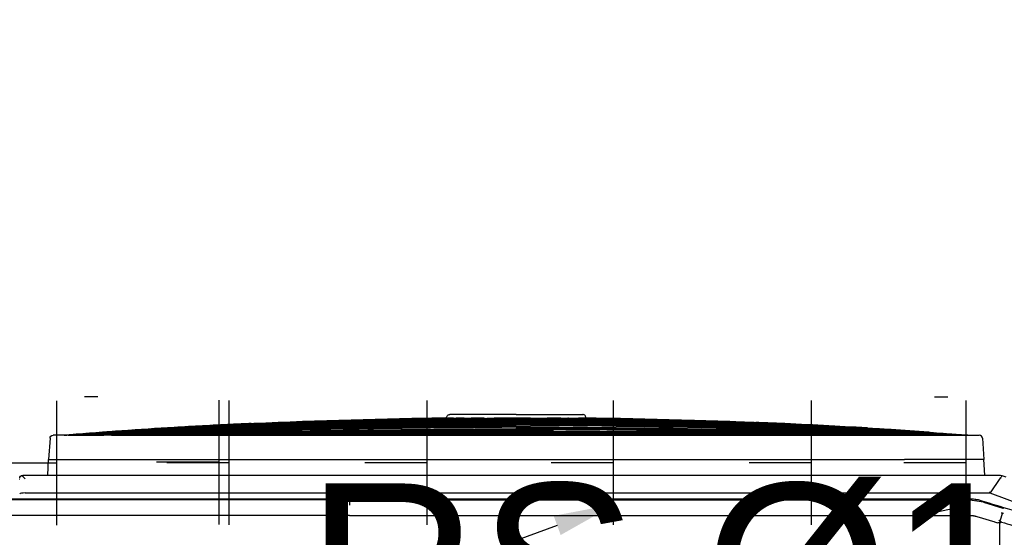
# Model space of a CAD drawing. Header units: millimetres. Extents: x 22250 to 51280, y -5012 to 7692.
# Tile 46 of 182: x 32094 to 32157, y 3538 to 3571. Entities that reach past the tile are written whole.
import ezdxf
from ezdxf import colors
from ezdxf.entities.mleader import LeaderData, LeaderLine
from ezdxf.math import Vec2, Vec3

# ---------------------------------------------------------------- set-up
doc = ezdxf.new("R2010")
doc.units = ezdxf.units.MM
doc.linetypes.add('CENTER', pattern=[50.8, 31.75, -6.35, 6.35, -6.35])
doc.layers.add('E_Gniazda', color=1, linetype='Continuous')
doc.layers.add('E_podklad', color=252, linetype='Continuous')
doc.styles.get("Standard").update_dxf_attribs({"font": 'arial.ttf'})

# ---------------------------------------------------------------- blocks, each defined once
blk = doc.blocks.new('A$C557f46fc')
at = {"linetype": 'Continuous'}
for p, q in [((47.94, 51.54), (47.94, 54.36)), ((39.9, 51.16), (49.12, 47.69)), ((47.55, 50.25), (47.86, 51.29)), ((49.98, 48.87), (47.5, 49.63)), ((51.76, 49.23), (58.01, 50.58)), ((49.98, 48.87), (52, 48.57)), ((50.95, 48.51), (50.97, 48.59)), ((51.27, 48.49), (211.77, 48.49)), ((54.57, 48.57), (52, 48.57)), ((54.57, 49.23), (54.57, 48.56)), ((131.62, 48.57), (54.57, 48.57)), ((131.62, 48.57), (208.52, 48.57)), ((47.86, 45.82), (49.13, 47.66)), ((173.37, 47.68), (49.12, 47.68)), ((174.1, 45.9), (174.08, 45.9)), ((173.67, 45.38), (48.05, 45.38)), ((49.82, 45.38), (49.93, 43.38)), ((170.48, 45.38), (170.38, 43.38)), ((173.69, 45.38), (173.67, 45.38)), ((50.12, 40.63), (49.93, 43.38)), ((49.93, 43.38), (60.14, 43.38)), ((160.16, 43.38), (60.14, 43.38)), ((170.38, 43.38), (160.16, 43.38)), ((170.19, 40.63), (170.38, 43.38)), ((60.14, 40.26), (50.52, 40.26)), ((56.71, 40.26), (56.71, 40.26)), ((160.16, 40.26), (60.14, 40.26)), ((110.15, 40.06), (110.15, 40.06)), ((160.16, 40.26), (169.79, 40.26)), ((163.59, 40.26), (163.59, 40.26)), ((55.44, 35.32), (54.56, 35.32)), ((56.31, 35.32), (55.44, 35.32)), ((164.01, 35.32), (165.76, 35.32))]:
    blk.add_line(p, q, dxfattribs=at)
at = {"linetype": 'CENTER'}
for p, q in [((52.26, 35.78), (52.26, 51.78)), ((72.16, 35.78), (72.16, 51.78)), ((97.66, 35.78), (97.66, 51.78)), ((121.66, 35.78), (121.66, 51.78)), ((147.16, 35.78), (147.16, 51.78)), ((148.46, 35.72), (148.46, 51.72)), ((169.36, 35.84), (169.36, 51.84)), ((52.26, 43.78), (60.26, 43.78)), ((72.16, 43.78), (80.16, 43.78)), ((97.66, 43.78), (105.66, 43.78)), ((121.66, 43.78), (129.66, 43.78)), ((147.16, 43.78), (155.16, 43.78)), ((148.46, 43.72), (156.46, 43.72)), ((169.36, 43.84), (177.36, 43.84))]:
    blk.add_line(p, q, dxfattribs=at)
at = {"linetype": 'Continuous', "extrusion": (0, 0, -1)}
for centre, start in [((-173.69, 45.78), 180), ((-169.79, 40.66), 184)]:
    blk.add_arc(centre, 0.4, start, 270, dxfattribs=at)
at = {"linetype": 'Continuous'}
blk.add_arc((50.52, 40.66), 0.4, 184, 270, dxfattribs=at)
for centre, major_axis, start_param, end_param in [((173.37, 47.81), (0.72, 0), 4.712389, 6.279863), ((173.37, 46.1), (-0.709, 0.709), 1.745329, 2.532861)]:
    blk.add_ellipse(centre, major_axis=major_axis, ratio=0.176327, start_param=start_param, end_param=end_param, dxfattribs=at)
for points, knots in [([(47.66, 51.43), (46.69, 51.72), (45.73, 52.01), (43.76, 52.6), (42.76, 52.9), (41.76, 53.2)], [0, 0, 0, 0, 0.489998, 0.489998, 1, 1, 1, 1]), ([(40.45, 51.67), (40.55, 51.64), (40.66, 51.61), (41.17, 51.45), (41.57, 51.33), (43.62, 50.71), (45.25, 50.22), (48.14, 49.34), (49.39, 48.96), (50.64, 48.58)], [0, 0, 0, 0, 0.030057, 0.030057, 0.150285, 0.150285, 0.631198, 0.631198, 1, 1, 1, 1]), ([(47.7, 51.41), (47.72, 51.39), (47.77, 51.35), (47.88, 51.28), (47.96, 51.23), (48.01, 51.2)], [0, 0, 0, 0, 0.24998, 0.499983, 1, 1, 1, 1]), ([(47.75, 51.55), (47.81, 51.54), (47.94, 51.54), (48.06, 51.53), (48.12, 51.53)], [0, 0, 0, 0, 0.499978, 1, 1, 1, 1]), ([(50.98, 50.67), (50.79, 50.72), (50.4, 50.84), (49.83, 51.02), (49.25, 51.19), (48.86, 51.31), (48.59, 51.39), (48.52, 51.41), (48.34, 51.47), (48.23, 51.5), (48.13, 51.53)], [0, 0, 0, 0, 0.202609, 0.405217, 0.607826, 0.810435, 0.810435, 0.891478, 0.891478, 1, 1, 1, 1]), ([(47.68, 50.24), (47.67, 50.24), (47.65, 50.23), (47.6, 50.24), (47.54, 50.26), (47.48, 50.28), (47.44, 50.3), (47.42, 50.32)], [0, 0, 0, 0, 0.124243, 0.250098, 0.500245, 0.750313, 1, 1, 1, 1]), ([(50.64, 48.58), (50.74, 48.56), (50.95, 48.5), (51.16, 48.5), (51.27, 48.49)], [0, 0, 0, 0, 0.498926, 1, 1, 1, 1]), ([(48.99, 47.67), (48.99, 47.67), (48.99, 47.67), (49.03, 47.67), (49.07, 47.67), (49.11, 47.67)], [0, 0, 0, 0, 0.032778, 0.032778, 1, 1, 1, 1]), ([(49.11, 47.67), (49.12, 47.7), (49.12, 47.72), (49.13, 47.75), (49.13, 47.75), (49.13, 47.75)], [0, 0, 0, 0, 0.960053, 0.960053, 1, 1, 1, 1]), ([(49.11, 47.67), (49.16, 47.65), (49.2, 47.63), (49.24, 47.61), (49.24, 47.61), (49.25, 47.61)], [0, 0, 0, 0, 0.968586, 0.968586, 1, 1, 1, 1]), ([(47.63, 45.48), (47.63, 45.49), (47.63, 45.49), (47.66, 45.54), (47.68, 45.6), (47.73, 45.69), (47.76, 45.72), (47.78, 45.75)], [0, 0, 0, 0, 0.07944, 0.07944, 0.676385, 0.676385, 1, 1, 1, 1]), ([(47.77, 45.78), (47.76, 45.78), (47.75, 45.78), (47.74, 45.78), (47.74, 45.78), (47.74, 45.78)], [0, 0, 0, 0, 0.895907, 0.895907, 1, 1, 1, 1]), ([(47.77, 45.81), (47.77, 45.8), (47.77, 45.8), (47.77, 45.8), (47.77, 45.79), (47.77, 45.78)], [0, 0, 0, 0, 0.075095, 0.075095, 1, 1, 1, 1]), ([(47.77, 45.78), (47.78, 45.75), (47.79, 45.72), (47.81, 45.7), (47.81, 45.7), (47.81, 45.7)], [0, 0, 0, 0, 0.958709, 0.958709, 1, 1, 1, 1]), ([(48.05, 45.38), (48.04, 45.38), (48.04, 45.38), (48.04, 45.38), (48.03, 45.38), (48.01, 45.38), (47.99, 45.38), (47.85, 45.38), (47.73, 45.4), (47.62, 45.42)], [0, 0, 0, 0, 0.008756, 0.008756, 0.040334, 0.040334, 0.177893, 0.177893, 1, 1, 1, 1]), ([(110.15, 38.83), (100.35, 38.91), (90.55, 39.07), (71.16, 39.54), (61.57, 39.85), (51.99, 40.26)], [0, 0, 0, 0, 0.505409, 0.505409, 1, 1, 1, 1]), ([(110.15, 38.3), (100.35, 38.38), (90.54, 38.59), (71.15, 39.23), (61.57, 39.66), (51.99, 40.25)], [0, 0, 0, 0, 0.505401, 0.505401, 1, 1, 1, 1]), ([(51.99, 40.25), (61.57, 39.66), (71.15, 39.23), (90.54, 38.59), (100.35, 38.39), (110.15, 38.3)], [0, 0, 0, 0, 0.494599, 0.494599, 1, 1, 1, 1]), ([(110.15, 38.36), (100.35, 38.45), (90.54, 38.65), (71.16, 39.27), (61.57, 39.68), (51.99, 40.25)], [0, 0, 0, 0, 0.505401, 0.505401, 1, 1, 1, 1]), ([(51.99, 40.25), (61.57, 39.68), (71.16, 39.27), (90.55, 38.65), (100.35, 38.45), (110.15, 38.36)], [0, 0, 0, 0, 0.494599, 0.494599, 1, 1, 1, 1]), ([(110.15, 38.11), (100.35, 38.18), (90.54, 38.39), (71.15, 39.09), (61.56, 39.57), (51.99, 40.24)], [0, 0, 0, 0, 0.505401, 0.505401, 1, 1, 1, 1]), ([(110.15, 38.15), (100.35, 38.22), (90.54, 38.43), (71.15, 39.12), (61.57, 39.59), (51.99, 40.24)], [0, 0, 0, 0, 0.505401, 0.505401, 1, 1, 1, 1]), ([(110.15, 38.19), (100.35, 38.27), (90.54, 38.48), (71.15, 39.15), (61.57, 39.61), (51.99, 40.24)], [0, 0, 0, 0, 0.505401, 0.505401, 1, 1, 1, 1]), ([(110.15, 38.24), (100.35, 38.32), (90.54, 38.53), (71.15, 39.19), (61.57, 39.64), (51.99, 40.24)], [0, 0, 0, 0, 0.505401, 0.505401, 1, 1, 1, 1]), ([(110.15, 38.57), (100.35, 38.66), (90.55, 38.84), (71.16, 39.4), (61.58, 39.76), (52, 40.25)], [0, 0, 0, 0, 0.505465, 0.505465, 1, 1, 1, 1]), ([(52.01, 40.25), (61.59, 39.79), (71.17, 39.45), (90.55, 38.92), (100.35, 38.74), (110.15, 38.65)], [0, 0, 0, 0, 0.494375, 0.494375, 1, 1, 1, 1]), ([(95.46, 38.93), (90.56, 39.01), (85.65, 39.12), (71.2, 39.49), (61.66, 39.82), (52.12, 40.25)], [0, 0, 0, 0, 0.339395, 0.339395, 1, 1, 1, 1]), ([(110.15, 39.13), (100.35, 39.2), (90.55, 39.33), (71.21, 39.7), (61.68, 39.94), (52.14, 40.26)], [0, 0, 0, 0, 0.50677, 0.50677, 1, 1, 1, 1]), ([(110.15, 39.23), (100.35, 39.3), (90.55, 39.42), (71.21, 39.75), (61.68, 39.97), (52.14, 40.26)], [0, 0, 0, 0, 0.506778, 0.506778, 1, 1, 1, 1]), ([(52.18, 40.26), (61.71, 39.97), (71.23, 39.76), (90.55, 39.42), (100.35, 39.3), (110.15, 39.24)], [0, 0, 0, 0, 0.492868, 0.492868, 1, 1, 1, 1]), ([(110.15, 38.65), (100.35, 38.74), (90.55, 38.92), (71.24, 39.44), (61.73, 39.78), (52.23, 40.24)], [0, 0, 0, 0, 0.507485, 0.507485, 1, 1, 1, 1]), ([(110.15, 38.92), (100.35, 39), (90.55, 39.15), (71.25, 39.59), (61.75, 39.87), (52.26, 40.25)], [0, 0, 0, 0, 0.507767, 0.507767, 1, 1, 1, 1]), ([(52.26, 40.25), (61.75, 39.88), (71.25, 39.59), (90.55, 39.16), (100.35, 39.01), (110.15, 38.93)], [0, 0, 0, 0, 0.492233, 0.492233, 1, 1, 1, 1]), ([(52.26, 40.24), (61.75, 39.84), (71.25, 39.54), (90.55, 39.08), (100.35, 38.92), (110.15, 38.83)], [0, 0, 0, 0, 0.492233, 0.492233, 1, 1, 1, 1]), ([(110.15, 39.45), (104.49, 39.48), (98.82, 39.53), (87.49, 39.65), (81.82, 39.72), (70.49, 39.89), (64.83, 39.99), (56.89, 40.15), (54.63, 40.2), (52.36, 40.26)], [0, 0, 0, 0, 0.294057, 0.294057, 0.58814, 0.58814, 0.882227, 0.882227, 1, 1, 1, 1]), ([(52.44, 40.26), (57.52, 40.14), (62.6, 40.03), (73.19, 39.85), (78.7, 39.76), (89.72, 39.62), (95.23, 39.57), (103.88, 39.5), (107.01, 39.48), (110.15, 39.46)], [0, 0, 0, 0, 0.264103, 0.264103, 0.550513, 0.550513, 0.836923, 0.836923, 1, 1, 1, 1]), ([(101.18, 38.03), (99.27, 38.06), (94.92, 38.12), (88.11, 38.29), (80.77, 38.53), (73.44, 38.84), (64.06, 39.34), (57.14, 39.82), (52.67, 40.18)], [0, 0, 0, 0, 0.11788, 0.269085, 0.420289, 0.571494, 0.722699, 1, 1, 1, 1]), ([(65.41, 40.11), (62.64, 40.14), (59.87, 40.17), (55.73, 40.22), (54.36, 40.24), (53, 40.26)], [0, 0, 0, 0, 0.669634, 0.669634, 1, 1, 1, 1]), ([(53.22, 40.25), (59.29, 40.18), (65.36, 40.11), (74.81, 40.02), (78.19, 39.99), (88.33, 39.91), (95.09, 39.87), (104.62, 39.83), (107.38, 39.82), (110.15, 39.81)], [0, 0, 0, 0, 0.319801, 0.319801, 0.497905, 0.497905, 0.854114, 0.854114, 1, 1, 1, 1]), ([(110.15, 39.92), (104.51, 39.94), (98.86, 39.96), (90.4, 39.99), (87.57, 40.01), (79.11, 40.05), (73.46, 40.09), (63.1, 40.17), (58.38, 40.21), (53.66, 40.26)], [0, 0, 0, 0, 0.299747, 0.299747, 0.449624, 0.449624, 0.749381, 0.749381, 1, 1, 1, 1]), ([(53.66, 40.26), (58.15, 40.21), (62.65, 40.17), (69.8, 40.12), (72.47, 40.1), (80.46, 40.05), (85.79, 40.02), (96.45, 39.97), (101.78, 39.95), (108.12, 39.93), (109.14, 39.93), (110.15, 39.93)], [0, 0, 0, 0, 0.238571, 0.238571, 0.380065, 0.380065, 0.663055, 0.663055, 0.946044, 0.946044, 1, 1, 1, 1]), ([(110.15, 38.42), (100.35, 38.51), (90.55, 38.71), (71.93, 39.29), (63.12, 39.64), (54.32, 40.12)], [0, 0, 0, 0, 0.526489, 0.526489, 1, 1, 1, 1]), ([(101.39, 38.04), (93.05, 38.15), (84.7, 38.38), (69.7, 39.03), (63.05, 39.41), (56.4, 39.9)], [0, 0, 0, 0, 0.556048, 0.556048, 1, 1, 1, 1]), ([(57.04, 39.85), (63.48, 39.39), (69.92, 39.02), (84.71, 38.38), (93.06, 38.15), (101.42, 38.04)], [0, 0, 0, 0, 0.435984, 0.435984, 1, 1, 1, 1]), ([(57.32, 39.84), (63.79, 39.38), (70.26, 39.03), (85.2, 38.39), (93.67, 38.16), (102.14, 38.05)], [0, 0, 0, 0, 0.433408, 0.433408, 1, 1, 1, 1]), ([(102.1, 38.05), (93.63, 38.16), (85.17, 38.39), (70.3, 39.02), (63.89, 39.38), (57.48, 39.83)], [0, 0, 0, 0, 0.568697, 0.568697, 1, 1, 1, 1]), ([(58.04, 40.26), (63.53, 40.22), (69.02, 40.2), (76.46, 40.17), (78.4, 40.16), (84.24, 40.13), (88.14, 40.12), (95.92, 40.1), (99.82, 40.09), (105.86, 40.08), (108, 40.07), (110.15, 40.07)], [0, 0, 0, 0, 0.31601, 0.31601, 0.42808, 0.42808, 0.652219, 0.652219, 0.876357, 0.876357, 1, 1, 1, 1]), ([(59.38, 39.78), (66.5, 39.36), (73.62, 39.03), (90.54, 38.44), (100.35, 38.22), (110.15, 38.15)], [0, 0, 0, 0, 0.420951, 0.420951, 1, 1, 1, 1]), ([(60.61, 39.67), (67.31, 39.27), (74.03, 38.95), (90.54, 38.35), (100.35, 38.14), (110.15, 38.08)], [0, 0, 0, 0, 0.406561, 0.406561, 1, 1, 1, 1]), ([(60.77, 39.68), (67.42, 39.29), (74.08, 38.98), (90.54, 38.39), (100.35, 38.18), (110.15, 38.11)], [0, 0, 0, 0, 0.40464, 0.40464, 1, 1, 1, 1]), ([(105.97, 38.05), (96.86, 38.14), (87.75, 38.36), (74.03, 38.91), (69.41, 39.13), (64.79, 39.39)], [0, 0, 0, 0, 0.663309, 0.663309, 1, 1, 1, 1]), ([(103.43, 38.06), (94.74, 38.15), (86.06, 38.38), (73.23, 38.92), (69.09, 39.12), (64.95, 39.36)], [0, 0, 0, 0, 0.676819, 0.676819, 1, 1, 1, 1]), ([(64.96, 39.31), (68.72, 39.09), (72.49, 38.89), (77.26, 38.68), (78.28, 38.64), (79.29, 38.6)], [0, 0, 0, 0, 0.788325, 0.788325, 1, 1, 1, 1]), ([(110.15, 40.18), (100.32, 40.19), (90.49, 40.2), (75.85, 40.23), (71.05, 40.24), (66.26, 40.25)], [0, 0, 0, 0, 0.672022, 0.672022, 1, 1, 1, 1]), ([(110.15, 38.83), (119.95, 38.91), (129.76, 39.07), (149.14, 39.54), (158.73, 39.85), (168.32, 40.26)], [0, 0, 0, 0, 0.505409, 0.505409, 1, 1, 1, 1]), ([(110.15, 39.13), (119.95, 39.2), (129.75, 39.33), (149.11, 39.7), (158.67, 39.94), (168.23, 40.26)], [0, 0, 0, 0, 0.506209, 0.506209, 1, 1, 1, 1]), ([(110.15, 39.23), (119.95, 39.3), (129.75, 39.42), (149.11, 39.76), (158.67, 39.97), (168.23, 40.26)], [0, 0, 0, 0, 0.506209, 0.506209, 1, 1, 1, 1]), ([(110.15, 39.45), (115.82, 39.48), (121.48, 39.53), (132.81, 39.65), (138.48, 39.72), (149.81, 39.89), (155.48, 39.99), (163.41, 40.15), (165.68, 40.2), (167.95, 40.26)], [0, 0, 0, 0, 0.294057, 0.294057, 0.58814, 0.58814, 0.882227, 0.882227, 1, 1, 1, 1]), ([(167.87, 40.26), (162.79, 40.14), (157.71, 40.03), (147.12, 39.85), (141.61, 39.76), (130.59, 39.62), (125.08, 39.57), (116.43, 39.5), (113.29, 39.48), (110.15, 39.46)], [0, 0, 0, 0, 0.264103, 0.264103, 0.550513, 0.550513, 0.836923, 0.836923, 1, 1, 1, 1]), ([(110.15, 39.92), (115.8, 39.94), (121.44, 39.96), (129.91, 39.99), (132.73, 40.01), (141.2, 40.05), (146.84, 40.09), (157.2, 40.17), (161.91, 40.21), (166.63, 40.26)], [0, 0, 0, 0, 0.299848, 0.299848, 0.449777, 0.449777, 0.749636, 0.749636, 1, 1, 1, 1]), ([(166.64, 40.26), (162.15, 40.21), (157.66, 40.17), (150.5, 40.12), (147.84, 40.1), (139.84, 40.05), (134.52, 40.02), (123.86, 39.97), (118.53, 39.95), (112.18, 39.93), (111.17, 39.93), (110.15, 39.93)], [0, 0, 0, 0, 0.238571, 0.238571, 0.380065, 0.380065, 0.663055, 0.663055, 0.946044, 0.946044, 1, 1, 1, 1]), ([(162.26, 40.26), (156.77, 40.22), (151.28, 40.2), (143.85, 40.17), (141.9, 40.16), (136.06, 40.13), (132.17, 40.12), (124.38, 40.1), (120.49, 40.09), (114.45, 40.08), (112.3, 40.07), (110.15, 40.07)], [0, 0, 0, 0, 0.31601, 0.31601, 0.42808, 0.42808, 0.652219, 0.652219, 0.876357, 0.876357, 1, 1, 1, 1]), ([(110.15, 40.19), (110.15, 40.19), (110.15, 40.2), (110.15, 40.21), (110.15, 40.22), (110.15, 40.24), (110.15, 40.25), (110.15, 40.26)], [0, 0, 0, 0, 0.356764, 0.356764, 0.713527, 0.713527, 1, 1, 1, 1]), ([(110.15, 38.3), (119.96, 38.38), (129.76, 38.59), (149.15, 39.23), (158.74, 39.66), (168.31, 40.25)], [0, 0, 0, 0, 0.505401, 0.505401, 1, 1, 1, 1]), ([(168.31, 40.25), (158.74, 39.66), (149.15, 39.23), (129.76, 38.59), (119.96, 38.39), (110.15, 38.3)], [0, 0, 0, 0, 0.494599, 0.494599, 1, 1, 1, 1]), ([(110.15, 38.36), (119.96, 38.45), (129.76, 38.65), (149.15, 39.27), (158.74, 39.68), (168.32, 40.25)], [0, 0, 0, 0, 0.505401, 0.505401, 1, 1, 1, 1]), ([(168.32, 40.25), (158.74, 39.68), (149.15, 39.27), (129.76, 38.65), (119.96, 38.45), (110.15, 38.36)], [0, 0, 0, 0, 0.494599, 0.494599, 1, 1, 1, 1]), ([(110.15, 38.42), (119.96, 38.51), (129.76, 38.71), (149.15, 39.31), (158.74, 39.71), (168.32, 40.25)], [0, 0, 0, 0, 0.505401, 0.505401, 1, 1, 1, 1]), ([(168.32, 40.25), (158.74, 39.71), (149.15, 39.31), (129.76, 38.71), (119.96, 38.52), (110.15, 38.42)], [0, 0, 0, 0, 0.494599, 0.494599, 1, 1, 1, 1]), ([(110.15, 38.57), (119.96, 38.66), (129.76, 38.84), (149.14, 39.4), (158.73, 39.76), (168.31, 40.25)], [0, 0, 0, 0, 0.505465, 0.505465, 1, 1, 1, 1]), ([(168.29, 40.25), (158.72, 39.79), (149.14, 39.45), (129.76, 38.92), (119.96, 38.74), (110.15, 38.65)], [0, 0, 0, 0, 0.494375, 0.494375, 1, 1, 1, 1]), ([(110.15, 38.74), (119.95, 38.82), (129.76, 38.99), (149.1, 39.49), (158.64, 39.82), (168.18, 40.25)], [0, 0, 0, 0, 0.506586, 0.506586, 1, 1, 1, 1]), ([(110.15, 38.92), (119.95, 39), (129.75, 39.15), (149.05, 39.59), (158.55, 39.87), (168.05, 40.25)], [0, 0, 0, 0, 0.507767, 0.507767, 1, 1, 1, 1]), ([(168.05, 40.25), (158.55, 39.88), (149.05, 39.59), (129.75, 39.16), (119.95, 39.01), (110.15, 38.93)], [0, 0, 0, 0, 0.492233, 0.492233, 1, 1, 1, 1]), ([(167.08, 40.25), (161.01, 40.18), (154.94, 40.11), (145.5, 40.02), (142.12, 39.99), (131.98, 39.91), (125.22, 39.87), (115.69, 39.83), (112.92, 39.82), (110.15, 39.81)], [0, 0, 0, 0, 0.319801, 0.319801, 0.497905, 0.497905, 0.854114, 0.854114, 1, 1, 1, 1]), ([(110.15, 40.18), (119.99, 40.19), (129.82, 40.2), (144.45, 40.23), (149.25, 40.24), (154.05, 40.25)], [0, 0, 0, 0, 0.672022, 0.672022, 1, 1, 1, 1]), ([(110.15, 38.11), (119.96, 38.18), (129.76, 38.39), (149.15, 39.09), (158.74, 39.57), (168.31, 40.24)], [0, 0, 0, 0, 0.505401, 0.505401, 1, 1, 1, 1]), ([(110.15, 38.15), (119.96, 38.22), (129.76, 38.43), (149.15, 39.12), (158.74, 39.59), (168.31, 40.24)], [0, 0, 0, 0, 0.505401, 0.505401, 1, 1, 1, 1]), ([(110.15, 38.19), (119.96, 38.27), (129.76, 38.48), (149.15, 39.15), (158.74, 39.61), (168.31, 40.24)], [0, 0, 0, 0, 0.505401, 0.505401, 1, 1, 1, 1]), ([(110.15, 38.24), (119.96, 38.32), (129.76, 38.53), (149.15, 39.19), (158.74, 39.64), (168.31, 40.24)], [0, 0, 0, 0, 0.505401, 0.505401, 1, 1, 1, 1]), ([(110.15, 38.65), (119.96, 38.74), (129.76, 38.92), (149.07, 39.44), (158.57, 39.78), (168.08, 40.24)], [0, 0, 0, 0, 0.507485, 0.507485, 1, 1, 1, 1]), ([(168.05, 40.24), (158.55, 39.84), (149.05, 39.54), (129.76, 39.08), (119.95, 38.92), (110.15, 38.83)], [0, 0, 0, 0, 0.492233, 0.492233, 1, 1, 1, 1]), ([(110.15, 40.07), (110.15, 40.07), (110.15, 40.07), (110.15, 40.09), (110.15, 40.09), (110.15, 40.12), (110.15, 40.13), (110.15, 40.16), (110.15, 40.17), (110.15, 40.19), (110.15, 40.2), (110.15, 40.2)], [0, 0, 0, 0, 0.231562, 0.231562, 0.463124, 0.463124, 0.694686, 0.694686, 0.926248, 0.926248, 1, 1, 1, 1]), ([(110.15, 40.06), (118.57, 40.08), (126.99, 40.1), (136.49, 40.13), (137.56, 40.14), (138.63, 40.14)], [0, 0, 0, 0, 0.886937, 0.886937, 1, 1, 1, 1]), ([(110.15, 39.93), (110.15, 39.93), (110.15, 39.93), (110.15, 39.95), (110.15, 39.95), (110.15, 39.97), (110.15, 39.99), (110.15, 40.01), (110.15, 40.03), (110.15, 40.05), (110.15, 40.06), (110.15, 40.06)], [0, 0, 0, 0, 0.231495, 0.231495, 0.46299, 0.46299, 0.694485, 0.694485, 0.925981, 0.925981, 1, 1, 1, 1]), ([(110.15, 39.81), (110.15, 39.81), (110.15, 39.81), (110.15, 39.83), (110.15, 39.83), (110.15, 39.85), (110.15, 39.87), (110.15, 39.9), (110.15, 39.91), (110.15, 39.93), (110.15, 39.94), (110.15, 39.94)], [0, 0, 0, 0, 0.231403, 0.231403, 0.462805, 0.462805, 0.694209, 0.694209, 0.925613, 0.925613, 1, 1, 1, 1]), ([(110.15, 38.49), (119.96, 38.58), (129.76, 38.78), (146.95, 39.29), (154.33, 39.56), (161.72, 39.92)], [0, 0, 0, 0, 0.570136, 0.570136, 1, 1, 1, 1]), ([(160.55, 39.86), (153.56, 39.54), (146.56, 39.28), (129.76, 38.78), (119.96, 38.59), (110.15, 38.5)], [0, 0, 0, 0, 0.416676, 0.416676, 1, 1, 1, 1]), ([(110.15, 39.69), (110.15, 39.69), (110.15, 39.69), (110.15, 39.71), (110.15, 39.72), (110.15, 39.74), (110.15, 39.75), (110.15, 39.78), (110.15, 39.79), (110.15, 39.81), (110.15, 39.82), (110.15, 39.82)], [0, 0, 0, 0, 0.231285, 0.231285, 0.46257, 0.46257, 0.693856, 0.693856, 0.925144, 0.925144, 1, 1, 1, 1]), ([(110.15, 39.57), (110.15, 39.57), (110.15, 39.58), (110.15, 39.59), (110.15, 39.6), (110.15, 39.62), (110.15, 39.63), (110.15, 39.66), (110.15, 39.68), (110.15, 39.7), (110.15, 39.7), (110.15, 39.71)], [0, 0, 0, 0, 0.231142, 0.231142, 0.462283, 0.462283, 0.693426, 0.693426, 0.924571, 0.924571, 1, 1, 1, 1]), ([(159.54, 39.68), (152.88, 39.29), (146.22, 38.98), (129.76, 38.39), (119.96, 38.18), (110.15, 38.11)], [0, 0, 0, 0, 0.40464, 0.40464, 1, 1, 1, 1]), ([(110.15, 39.46), (110.15, 39.46), (110.15, 39.46), (110.15, 39.48), (110.15, 39.48), (110.15, 39.5), (110.15, 39.52), (110.15, 39.54), (110.15, 39.56), (110.15, 39.58), (110.15, 39.59), (110.15, 39.59)], [0, 0, 0, 0, 0.230972, 0.230972, 0.461944, 0.461944, 0.692918, 0.692918, 0.923895, 0.923895, 1, 1, 1, 1]), ([(110.15, 39.35), (110.15, 39.35), (110.15, 39.35), (110.15, 39.36), (110.15, 39.37), (110.15, 39.39), (110.15, 39.4), (110.15, 39.43), (110.15, 39.45), (110.15, 39.47), (110.15, 39.47), (110.15, 39.48)], [0, 0, 0, 0, 0.230777, 0.230777, 0.461553, 0.461553, 0.692332, 0.692332, 0.923115, 0.923115, 1, 1, 1, 1]), ([(155.14, 39.46), (149.95, 39.19), (144.76, 38.97), (129.76, 38.44), (119.96, 38.22), (110.15, 38.15)], [0, 0, 0, 0, 0.346419, 0.346419, 1, 1, 1, 1]), ([(154.28, 39.44), (149.38, 39.2), (144.47, 38.99), (129.76, 38.48), (119.96, 38.27), (110.15, 38.19)], [0, 0, 0, 0, 0.333694, 0.333694, 1, 1, 1, 1]), ([(162.98, 39.84), (156.52, 39.38), (150.05, 39.03), (135.11, 38.39), (126.64, 38.16), (118.16, 38.05)], [0, 0, 0, 0, 0.433408, 0.433408, 1, 1, 1, 1]), ([(118.21, 38.05), (126.67, 38.16), (135.14, 38.39), (150.06, 39.03), (156.52, 39.38), (162.97, 39.84)], [0, 0, 0, 0, 0.566773, 0.566773, 1, 1, 1, 1]), ([(164.17, 39.92), (157.43, 39.42), (150.69, 39.04), (135.59, 38.38), (127.24, 38.15), (118.89, 38.04)], [0, 0, 0, 0, 0.447256, 0.447256, 1, 1, 1, 1]), ([(118.91, 38.04), (127.26, 38.15), (135.6, 38.38), (151.16, 39.06), (158.37, 39.47), (165.58, 40.02)], [0, 0, 0, 0, 0.536112, 0.536112, 1, 1, 1, 1]), ([(144.28, 38.74), (145.14, 38.77), (148.45, 38.93), (156.24, 39.34), (163.16, 39.82), (167.64, 40.18)], [0, 0, 0, 0, 0.110637, 0.424462, 1, 1, 1, 1]), ([(154.88, 40.11), (157.66, 40.14), (160.43, 40.17), (164.57, 40.22), (165.94, 40.24), (167.31, 40.26)], [0, 0, 0, 0, 0.670073, 0.670073, 1, 1, 1, 1]), ([(163.6, 40.26), (163.58, 40.26), (163.6, 40.26), (163.71, 40.26), (163.85, 40.26), (164.23, 40.26), (164.47, 40.26), (164.72, 40.26)], [0, 0, 0, 0, 0.244899, 0.244899, 0.62245, 0.62245, 1, 1, 1, 1]), ([(67.62, 39.21), (70.89, 39.04), (74.15, 38.88), (86.11, 38.38), (94.81, 38.15), (103.51, 38.06)], [0, 0, 0, 0, 0.273091, 0.273091, 1, 1, 1, 1]), ([(71.31, 39.07), (74.46, 38.92), (77.6, 38.79), (90.54, 38.31), (100.34, 38.1), (110.15, 38.05)], [0, 0, 0, 0, 0.242783, 0.242783, 1, 1, 1, 1]), ([(77.77, 38.93), (78.76, 38.89), (79.75, 38.86), (90.54, 38.48), (100.35, 38.27), (110.15, 38.19)], [0, 0, 0, 0, 0.091941, 0.091941, 1, 1, 1, 1]), ([(101.14, 38.14), (94.34, 38.24), (87.54, 38.42), (80.57, 38.68), (80.41, 38.68), (80.24, 38.69)], [0, 0, 0, 0, 0.976248, 0.976248, 1, 1, 1, 1]), ([(110.15, 39.13), (110.15, 39.13), (110.15, 39.13), (110.15, 39.15), (110.15, 39.15), (110.15, 39.17), (110.15, 39.19), (110.15, 39.2)], [0, 0, 0, 0, 0.343869, 0.343869, 0.687737, 0.687737, 1, 1, 1, 1]), ([(118.62, 38.16), (125.61, 38.27), (132.59, 38.45), (143.99, 38.87), (148.41, 39.06), (152.82, 39.29)], [0, 0, 0, 0, 0.612154, 0.612154, 1, 1, 1, 1]), ([(130.81, 38.39), (133.73, 38.47), (136.65, 38.56), (144.12, 38.84), (148.67, 39.04), (153.22, 39.28)], [0, 0, 0, 0, 0.390602, 0.390602, 1, 1, 1, 1]), ([(101.18, 37.98), (101.18, 37.96), (101.19, 37.93), (101.2, 37.86), (101.22, 37.82), (101.27, 37.74), (101.3, 37.71), (101.37, 37.65), (101.41, 37.63), (101.49, 37.6), (101.54, 37.59), (101.58, 37.59)], [0, 0, 0, 0, 0.120665, 0.120665, 0.340499, 0.340499, 0.560332, 0.560332, 0.780166, 0.780166, 1, 1, 1, 1]), ([(110.15, 37.59), (109.03, 37.59), (107.91, 37.59), (105.84, 37.59), (104.89, 37.59), (103.7, 37.59), (103.34, 37.59), (102.71, 37.59), (102.45, 37.59), (101.8, 37.59), (101.58, 37.59), (101.58, 37.59)], [0, 0, 0, 0, 0.25, 0.25, 0.5, 0.5, 0.625, 0.625, 0.75, 0.75, 1, 1, 1, 1]), ([(110.15, 37.59), (111.27, 37.59), (112.4, 37.59), (114.46, 37.59), (115.42, 37.59), (116.61, 37.59), (116.97, 37.59), (117.59, 37.59), (117.85, 37.59), (118.5, 37.59), (118.72, 37.59), (118.72, 37.59)], [0, 0, 0, 0, 0.25, 0.25, 0.5, 0.5, 0.625, 0.625, 0.75, 0.75, 1, 1, 1, 1]), ([(119.12, 37.98), (119.12, 37.96), (119.12, 37.93), (119.1, 37.86), (119.09, 37.82), (119.04, 37.74), (119.01, 37.71), (118.94, 37.65), (118.9, 37.63), (118.81, 37.6), (118.77, 37.59), (118.72, 37.59)], [0, 0, 0, 0, 0.120665, 0.120665, 0.340499, 0.340499, 0.560332, 0.560332, 0.780166, 0.780166, 1, 1, 1, 1])]:
    blk.add_open_spline(points, degree=3, knots=knots, dxfattribs=at)
for points, degree in [([(47.7, 51.41), (47.69, 51.42), (47.67, 51.42), (47.66, 51.43)], 3), ([(47.83, 51.31), (47.89, 51.37), (47.92, 51.45), (47.93, 51.54)], 3), ([(48.13, 51.53), (48.13, 51.53), (48.12, 51.53), (48.12, 51.53)], 3), ([(47.31, 49.67), (47.37, 49.65), (47.43, 49.63), (47.49, 49.61)], 3), ([(47.42, 50.32), (47.41, 50.33), (47.4, 50.34), (47.39, 50.34)], 3), ([(47.72, 50.24), (47.71, 50.24), (47.7, 50.24), (47.68, 50.24)], 3), ([(131.62, 50.58), (104.93, 50.58), (78.25, 50.58), (51.56, 50.58)], 3), ([(131.62, 50.58), (158.24, 50.58), (184.86, 50.58), (211.48, 50.58)], 3), ([(47.62, 45.42), (47.44, 45.46), (47.27, 45.52), (47.12, 45.61)], 3), ([(52.26, 40.23), (52.17, 40.24), (52.08, 40.24), (51.99, 40.25)], 3), ([(51.99, 40.25), (52.71, 40.21), (53.43, 40.17), (54.15, 40.14)], 3), ([(51.99, 40.25), (52.08, 40.25), (52.17, 40.24), (52.26, 40.24)], 3), ([(51.99, 40.24), (52.08, 40.24), (52.17, 40.23), (52.26, 40.22)], 3), ([(51.99, 40.24), (52.08, 40.24), (52.17, 40.23), (52.26, 40.23)], 3), ([(52.12, 40.25), (52.12, 40.25), (52.12, 40.25)], 2), ([(52.13, 40.23), (52.13, 40.23), (52.13, 40.23)], 2), ([(57.32, 39.86), (55.59, 39.98), (53.86, 40.1), (52.13, 40.23)], 3), ([(52.13, 40.23), (52.13, 40.23), (52.13, 40.23)], 2), ([(61.25, 39.63), (58.21, 39.81), (55.17, 40.01), (52.13, 40.23)], 3), ([(110.15, 39.34), (90.85, 39.46), (71.56, 39.74), (52.27, 40.26)], 3), ([(110.15, 39.68), (91.04, 39.76), (71.92, 39.94), (52.81, 40.26)], 3), ([(54.33, 40.12), (55.33, 40.07), (56.34, 40.01), (57.35, 39.96)], 3), ([(61.5, 40.24), (60.3, 40.24), (59.09, 40.25), (57.89, 40.26)], 3), ([(58.01, 39.8), (61.03, 39.59), (64.04, 39.41), (67.06, 39.24)], 3), ([(58.44, 39.78), (60.44, 39.65), (62.43, 39.53), (64.43, 39.41)], 3), ([(60.72, 39.65), (60.1, 39.69), (59.49, 39.72), (58.87, 39.76)], 3), ([(94.65, 39.61), (89.94, 39.66), (85.22, 39.72), (80.51, 39.8)], 3), ([(110.15, 40.06), (102.27, 40.08), (94.39, 40.1), (86.52, 40.12)], 3), ([(110.15, 39.8), (108.5, 39.81), (106.86, 39.81), (105.21, 39.82)], 3), ([(110.15, 39.57), (108.55, 39.58), (106.95, 39.58), (105.34, 39.59)], 3), ([(110.15, 39.68), (129.27, 39.76), (148.38, 39.94), (167.5, 40.26)], 3), ([(110.15, 40.19), (110.15, 40.19), (110.15, 40.19), (110.15, 40.18)], 3), ([(110.15, 40.07), (110.15, 40.07), (110.15, 40.07), (110.15, 40.06)], 3), ([(110.15, 39.93), (110.15, 39.93), (110.15, 39.92), (110.15, 39.92)], 3), ([(110.15, 39.8), (111.8, 39.81), (113.45, 39.81), (115.1, 39.82)], 3), ([(110.15, 39.81), (110.15, 39.81), (110.15, 39.81), (110.15, 39.8)], 3), ([(110.15, 39.69), (110.15, 39.69), (110.15, 39.69), (110.15, 39.68)], 3), ([(110.15, 39.57), (111.76, 39.58), (113.36, 39.58), (114.96, 39.59)], 3), ([(110.15, 39.57), (110.15, 39.57), (110.15, 39.57), (110.15, 39.57)], 3), ([(110.15, 39.46), (110.15, 39.46), (110.15, 39.46), (110.15, 39.45)], 3), ([(110.15, 39.35), (110.15, 39.34), (110.15, 39.34), (110.15, 39.34)], 3), ([(137.9, 39.85), (139.44, 39.87), (140.99, 39.89), (142.54, 39.91)], 3), ([(138.63, 39.78), (143.4, 39.85), (148.16, 39.94), (152.93, 40.03)], 3), ([(158.79, 40.24), (159.99, 40.24), (161.2, 40.25), (162.41, 40.26)], 3), ([(159.06, 39.63), (162.1, 39.81), (165.14, 40.01), (168.18, 40.23)], 3), ([(168.31, 40.24), (168.22, 40.23), (168.13, 40.23), (168.04, 40.22)], 3), ([(168.31, 40.24), (168.22, 40.24), (168.13, 40.23), (168.04, 40.22)], 3), ([(168.31, 40.24), (168.22, 40.24), (168.13, 40.23), (168.04, 40.22)], 3), ([(168.31, 40.24), (168.22, 40.24), (168.13, 40.23), (168.04, 40.23)], 3), ([(168.05, 40.23), (168.14, 40.24), (168.23, 40.24), (168.32, 40.25)], 3), ([(168.32, 40.25), (168.23, 40.24), (168.14, 40.24), (168.05, 40.23)], 3), ([(168.31, 40.25), (168.22, 40.25), (168.14, 40.24), (168.05, 40.24)], 3), ([(168.36, 40.24), (168.27, 40.23), (168.18, 40.23), (168.09, 40.22)], 3), ([(168.18, 40.25), (168.18, 40.25), (168.18, 40.25)], 2), ([(168.18, 40.23), (168.18, 40.23), (168.18, 40.23)], 2), ([(168.18, 40.23), (168.18, 40.23), (168.18, 40.23)], 2), ([(78.16, 38.77), (74.47, 38.92), (70.78, 39.09), (67.09, 39.28)], 3), ([(74.1, 38.97), (71.82, 39.07), (69.54, 39.18), (67.26, 39.3)], 3), ([(100.45, 38.18), (93.89, 38.29), (87.34, 38.46), (80.78, 38.7)], 3), ([(91.72, 38.85), (97.86, 38.72), (104.01, 38.63), (110.15, 38.57)], 3), ([(92.38, 38.28), (96.97, 38.17), (101.56, 38.09), (106.15, 38.05)], 3), ([(94.3, 38.66), (99.58, 38.55), (104.87, 38.47), (110.15, 38.42)], 3), ([(99.83, 38.63), (103.27, 38.57), (106.71, 38.53), (110.15, 38.5)], 3), ([(101.39, 38.04), (101.4, 38.04), (101.41, 38.04), (101.42, 38.04)], 3), ([(102.1, 38.05), (102.11, 38.05), (102.12, 38.05), (102.14, 38.05)], 3), ([(103.43, 38.06), (103.46, 38.06), (103.48, 38.06), (103.51, 38.06)], 3), ([(105.97, 38.05), (106.03, 38.05), (106.09, 38.05), (106.15, 38.05)], 3), ([(110.15, 38.74), (108.79, 38.75), (107.42, 38.76), (106.06, 38.78)], 3), ([(110.15, 38.05), (109.64, 38.05), (109.12, 38.05), (108.61, 38.06)], 3), ([(110.15, 38.49), (109.95, 38.49), (109.75, 38.5), (109.54, 38.5)], 3), ([(110.15, 38.07), (109.97, 38.08), (109.79, 38.08), (109.6, 38.08)], 3), ([(110.15, 39.03), (110.15, 39.02), (110.15, 39.02), (110.15, 39.02)], 3), ([(110.15, 38.93), (110.15, 38.93), (110.15, 38.92), (110.15, 38.92)], 3), ([(110.15, 38.83), (110.15, 38.83), (110.15, 38.83), (110.15, 38.83)], 3), ([(123.26, 38.75), (118.89, 38.67), (114.52, 38.61), (110.15, 38.57)], 3), ([(110.15, 38.74), (110.15, 38.74), (110.15, 38.74), (110.15, 38.74)], 3), ([(110.15, 38.65), (110.15, 38.65), (110.15, 38.65), (110.15, 38.65)], 3), ([(110.15, 38.57), (110.15, 38.57), (110.15, 38.57), (110.15, 38.57)], 3), ([(110.15, 38.5), (110.15, 38.49), (110.15, 38.49), (110.15, 38.49)], 3), ([(110.15, 38.42), (110.15, 38.42), (110.15, 38.42), (110.15, 38.42)], 3), ([(110.15, 38.36), (110.15, 38.36), (110.15, 38.36), (110.15, 38.36)], 3), ([(110.15, 38.3), (110.15, 38.3), (110.15, 38.3), (110.15, 38.3)], 3), ([(110.15, 38.24), (110.15, 38.24), (110.15, 38.24), (110.15, 38.24)], 3), ([(110.15, 38.19), (110.15, 38.19), (110.15, 38.19), (110.15, 38.19)], 3), ([(119.68, 38.18), (116.5, 38.13), (113.33, 38.1), (110.15, 38.08)], 3), ([(110.15, 38.15), (110.15, 38.15), (110.15, 38.15), (110.15, 38.15)], 3), ([(118.12, 38.13), (115.46, 38.09), (112.81, 38.06), (110.15, 38.05)], 3), ([(110.15, 38.11), (110.15, 38.11), (110.15, 38.11), (110.15, 38.11)], 3), ([(110.15, 38.05), (111.42, 38.05), (112.68, 38.06), (113.94, 38.08)], 3), ([(110.15, 38.08), (110.15, 38.08), (110.15, 38.07), (110.15, 38.07)], 3), ([(110.15, 38.07), (110.45, 38.08), (110.74, 38.08), (111.03, 38.08)], 3), ([(110.15, 38.05), (110.15, 38.05), (110.15, 38.05), (110.15, 38.05)], 3), ([(136.07, 38.52), (128.77, 38.27), (121.46, 38.12), (114.15, 38.05)], 3), ([(114.33, 38.05), (114.27, 38.05), (114.21, 38.05), (114.15, 38.05)], 3), ([(114.33, 38.05), (117.19, 38.08), (120.06, 38.12), (122.92, 38.17)], 3), ([(136.69, 38.51), (130.06, 38.28), (123.43, 38.13), (116.79, 38.06)], 3), ([(116.87, 38.06), (116.85, 38.06), (116.82, 38.06), (116.79, 38.06)], 3), ([(116.87, 38.06), (119.55, 38.09), (122.23, 38.13), (124.91, 38.18)], 3), ([(118.21, 38.05), (118.19, 38.05), (118.18, 38.05), (118.16, 38.05)], 3), ([(118.91, 38.04), (118.9, 38.04), (118.9, 38.04), (118.89, 38.04)], 3), ([(119.12, 38.03), (119.75, 38.04), (120.38, 38.05), (121, 38.06)], 3), ([(119.2, 38.14), (122.3, 38.19), (125.41, 38.25), (128.51, 38.33)], 3), ([(101.18, 38.03), (101.18, 37.98)], 1), ([(101.18, 38.03), (101.18, 38.03), (101.18, 38.03), (101.18, 38.03)], 3), ([(119.12, 38.03), (119.12, 37.98)], 1), ([(119.12, 38.03), (119.12, 38.03), (119.12, 38.03), (119.12, 38.03)], 3)]:
    blk.add_open_spline(points, degree=degree, dxfattribs=at)
for points, weights, degree in [([(51.56, 50.58), (51.36, 50.58), (51.17, 50.61), (50.98, 50.67)], [1, 0.992787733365, 0.992787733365, 1], 3), ([(131.62, 48.56), (131.62, 48.57), (131.62, 49.23)], [1, 0.797789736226, 1], 2)]:
    blk.add_rational_spline(points, weights, degree=degree, dxfattribs=at)

msp = doc.modelspace()

# ---------------------------------------------------------------- block references
at = {"xscale": 0.5, "yscale": 0.5, "zscale": 0.5, "rotation": 180}
msp.add_blockref('A$C557f46fc', (32180.732, 3564.45), dxfattribs=at)

# ---------------------------------------------------------------- texts
at = {"layer": 'E_podklad'}
msp.add_text('RS %%C10', height=11, dxfattribs=at).set_placement((32112.124, 3530.224))

# ---------------------------------------------------------------- leaders
at = {"layer": 'E_Gniazda', "color": 30, "linetype": 'ByBlock', "lineweight": -3, "ltscale": 20}
ml = msp.add_multileader_mtext('Standard', dxfattribs=at)
ml.set_content('{\\Fsimplex|c0;Jedn. zewn. klim.\\PP=4,0kW\\PR1/27}', color=30)
ml.set_leader_properties()
ml.build(insert=Vec2(0, 0))
ml.multileader.update_dxf_attribs({"text_left_attachment_type": 5, "text_right_attachment_type": 5})
ctx = ml.context
ctx.base_point, ctx.char_height, ctx.plane_origin = Vec3(31676.999, 3472.21), 20, Vec3(34034.222, 3606.593)
ctx.left_attachment, ctx.right_attachment, ctx.text_align_type, ctx.attachment_type = 5, 5, 2, 2
notes = []
notes.append((ctx, [(0, (1, 1, 0), (31947.094, 3472.21), (-1, 0), 8, [(6, [(32132.048, 3539.896)], 0, [])])]))
ctx.mtext.insert, ctx.mtext.alignment, ctx.mtext.flow_direction = Vec3(31937.094, 3569.352), 3, 5
for ctx, leaders in notes:
    for number, flags, end, landing, length, lines in leaders:
        leader = LeaderData()
        leader.index, (leader.has_last_leader_line, leader.has_dogleg_vector, leader.attachment_direction) = number, flags
        leader.last_leader_point, leader.dogleg_vector, leader.dogleg_length = Vec3(end), Vec3(landing), length
        for number, points, colour, breaks in lines:
            line = LeaderLine()
            line.index, line.vertices, line.color, line.breaks = number, Vec3.list(points), colors.encode_raw_color(colour), breaks
            leader.lines.append(line)
        ctx.leaders.append(leader)

doc.saveas('drawing.dxf')
